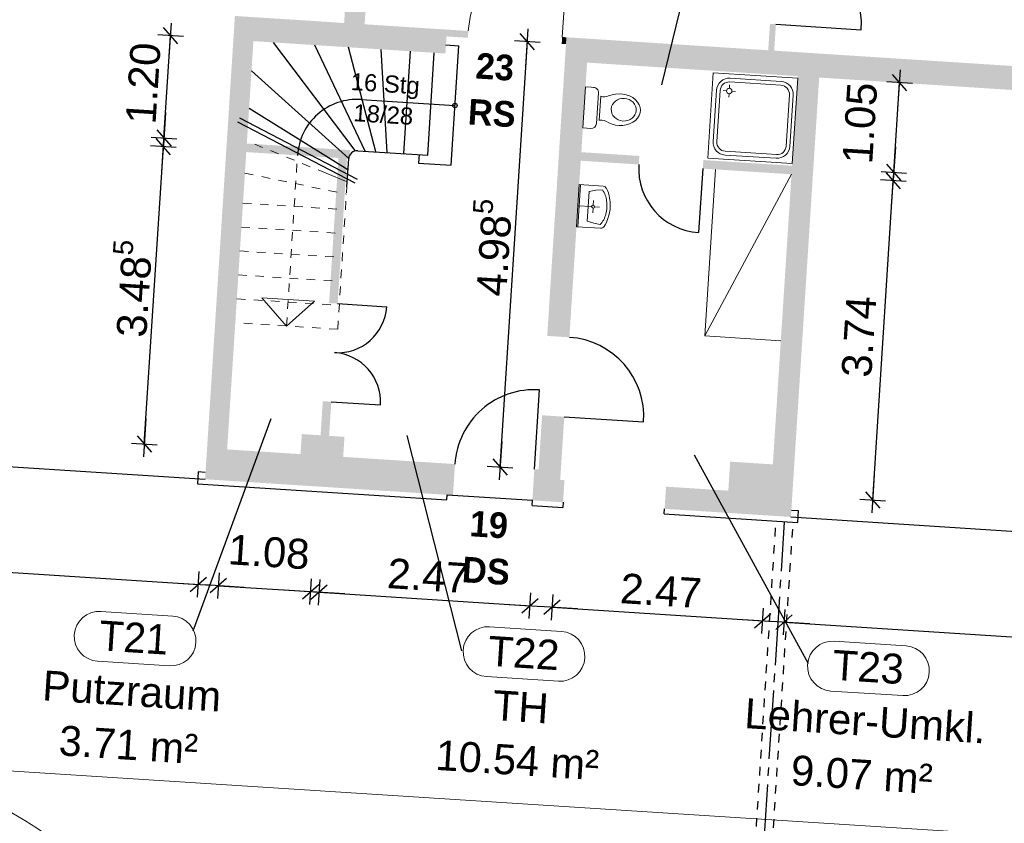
# Model space of a CAD drawing. Header units: metres. Extents: x -15.7 to 45.4, y -8.3 to 46.7.
# Tile 7 of 16: x -4.2 to 7.3, y 28.6 to 38. Entities that reach past the tile are written whole.
import ezdxf

# ---------------------------------------------------------------- set-up
doc = ezdxf.new("R2010")
doc.units = ezdxf.units.M
doc.header["$PDMODE"] = 65
for name, pattern in [('AUSGEZOGEN', [0]), ('STRICHPUNKT2_S5', [1.1, 0.8, -0.1, 0.1, -0.1]), ('VERDECKT2_S2', [0.0027, 0.002, -0.0007])]:
    doc.linetypes.add(name, pattern=pattern)
for name, color, linetype, lineweight in [('XR$1$Allgemein', 7, 'AUSGEZOGEN', 25), ('XR$1$Allgemein01', 7, 'AUSGEZOGEN', 25), ('XR$1$Allgemein02', 7, 'AUSGEZOGEN', 25), ('XR$1$Beschriften', 7, 'AUSGEZOGEN', 25), ('XR$1$Fenstermakro_ Türmakro', 7, 'AUSGEZOGEN', 25), ('XR$1$Raum', 7, 'AUSGEZOGEN', 25), ('XR$1$Schraffur_1', 7, 'AUSGEZOGEN', 13), ('XR$1$Wand', 7, 'AUSGEZOGEN', 50)]:
    doc.layers.add(name, color=color, linetype=linetype, lineweight=lineweight)
doc.styles.add('ARIAL', font='arial.ttf')
doc.dimstyles.new('DIMSTYLE_3', dxfattribs={"dimtxt": 0.35, "dimasz": 0.3, "dimexe": 0, "dimexo": 1e-06, "dimgap": 0.175, "dimtad": 2, "dimrnd": 0.005, "dimzin": 4, "dimdsep": 46, "dimtxsty": 'ARIAL', "dimblk1": 'ALL_ML_STRICH', "dimblk2": 'ALL_ML_STRICH', "dimsah": 1, "dimcen": 0, "dimse1": 1, "dimse2": 1, "dimclrd": 7, "dimclre": 7, "dimclrt": 7, "dimadec": 0, "dimazin": 0, "dimtfac": 1, "dimtdec": 0, "dimtix": 1, "dimtmove": 2, "dimatfit": 3, "dimfxl": 0, "dimtzin": 0, "dimlwd": 0, "dimlwe": 25, "dimarcsym": 0})
doc.dimstyles.new('DIMSTYLE_6', dxfattribs={"dimtxt": 0.35, "dimasz": 0.3, "dimexe": 0, "dimexo": 1e-06, "dimgap": 0.175, "dimtad": 2, "dimdec": 3, "dimrnd": 0.005, "dimzin": 4, "dimdsep": 46, "dimtxsty": 'ARIAL', "dimblk1": 'ALL_ML_STRICH', "dimblk2": 'ALL_ML_STRICH', "dimsah": 1, "dimcen": 0, "dimse1": 1, "dimse2": 1, "dimclrd": 7, "dimclre": 7, "dimclrt": 7, "dimadec": 0, "dimazin": 0, "dimtfac": 1, "dimtdec": 0, "dimtix": 1, "dimtmove": 2, "dimatfit": 3, "dimfxl": 0, "dimtzin": 0, "dimlwd": 0, "dimlwe": 25, "dimarcsym": 0})
doc.dimstyles.new('DIMSTYLE_7', dxfattribs={"dimtxt": 0.35, "dimasz": 0.3, "dimexe": 0, "dimexo": 1e-06, "dimgap": 0.175, "dimtad": 2, "dimrnd": 0.005, "dimzin": 4, "dimdsep": 46, "dimtxsty": 'ARIAL', "dimblk1": 'ALL_ML_STRICH', "dimblk2": 'ALL_ML_STRICH', "dimsah": 1, "dimcen": 0, "dimse1": 1, "dimse2": 1, "dimclrd": 7, "dimclre": 7, "dimclrt": 7, "dimadec": 0, "dimazin": 0, "dimtfac": 1, "dimtdec": 0, "dimtix": 1, "dimtmove": 2, "dimatfit": 3, "dimfxl": 0, "dimtvp": 1.2, "dimtzin": 0, "dimlwd": 0, "dimlwe": 25, "dimarcsym": 0})

# ---------------------------------------------------------------- blocks, each defined once
blk = doc.blocks.new('ALL_ML_STRICH')
at = {"color": 0, "linetype": 'ByBlock', "lineweight": -2}
for p, q in [((0, -0.5), (0, 0.5)), ((-1, 0), (0.5, 0)), ((-0.3, -0.3), (0.3, 0.3))]:
    blk.add_line(p, q, dxfattribs=at)
blk = doc.blocks.new('*D55')
at = {"layer": 'DEFPOINTS', "color": 7, "linetype": 'AUSGEZOGEN', "lineweight": 25, "transparency": 33554687}
for p in [(4.629, 32.831), (2.125, 32.391), (2.046, 31.161)]:
    blk.add_point(p, dxfattribs=at)
at = {"layer": 'XR$1$Allgemein', "color": 7, "linetype": 'AUSGEZOGEN', "lineweight": -2, "transparency": 33554687}
blk.add_line((2.046, 31.161), (4.511, 31.002), dxfattribs=at)
at = {"layer": 'XR$1$Allgemein', "color": 7, "linetype": 'AUSGEZOGEN', "lineweight": 25, "transparency": 33554687, "yscale": 0.3, "zscale": 0.3}
for p, xscale, rotation in [((2.046, 31.161), 0.2999999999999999, 176.3178244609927), ((4.511, 31.002), 0.3, 356.3178244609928)]:
    blk.add_blockref('ALL_ML_STRICH', p, dxfattribs=dict(at, xscale=xscale, rotation=rotation))
at = {"layer": 'XR$1$Allgemein', "color": 7, "linetype": 'AUSGEZOGEN', "lineweight": 25, "transparency": 33554687, "insert": (3.321, 31.354), "char_height": 0.35, "width": 1.4, "attachment_point": 5, "rotation": 356.3178, "style": 'ARIAL'}
blk.add_mtext('\\A1;{\\A1;{2.47\\H0.231000;\\S^ ;}}', dxfattribs=at)
blk = doc.blocks.new('*D56')
at = {"layer": 'DEFPOINTS', "color": 7, "linetype": 'AUSGEZOGEN', "lineweight": 25, "transparency": 33554687}
for p in [(4.845, 32.296), (14.568, 32.192), (4.76, 30.986)]:
    blk.add_point(p, dxfattribs=at)
at = {"layer": 'XR$1$Allgemein', "color": 7, "linetype": 'AUSGEZOGEN', "lineweight": -2, "transparency": 33554687}
blk.add_line((4.76, 30.986), (14.45, 30.363), dxfattribs=at)
at = {"layer": 'XR$1$Allgemein', "color": 7, "linetype": 'AUSGEZOGEN', "lineweight": 25, "transparency": 33554687, "xscale": 0.3, "yscale": 0.3, "zscale": 0.3}
for p, rotation in [((4.76, 30.986), 176.3178244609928), ((14.45, 30.363), 356.3178244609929)]:
    blk.add_blockref('ALL_ML_STRICH', p, dxfattribs=dict(at, rotation=rotation))
at = {"layer": 'XR$1$Allgemein', "color": 7, "linetype": 'AUSGEZOGEN', "lineweight": 25, "transparency": 33554687, "insert": (9.682, 30.951), "char_height": 0.35, "width": 1.4, "attachment_point": 5, "rotation": 356.3178, "style": 'ARIAL'}
blk.add_mtext('\\A1;{\\A1;{9.71\\H0.231000;\\S^ ;}}', dxfattribs=at)
blk = doc.blocks.new('*D58')
at = {"layer": 'DEFPOINTS', "color": 7, "linetype": 'AUSGEZOGEN', "lineweight": 25, "transparency": 33554687}
for p in [(-1.681, 37.797), (-10.715, 33.819), (-10.832, 31.99)]:
    blk.add_point(p, dxfattribs=at)
at = {"layer": 'XR$1$Allgemein', "color": 7, "linetype": 'AUSGEZOGEN', "lineweight": -2, "transparency": 33554687}
blk.add_line((-10.832, 31.99), (-2.09, 31.427), dxfattribs=at)
at = {"layer": 'XR$1$Allgemein', "color": 7, "linetype": 'AUSGEZOGEN', "lineweight": 25, "transparency": 33554687, "yscale": 0.3, "zscale": 0.3}
for p, xscale, rotation in [((-10.832, 31.99), 0.2999999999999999, 176.3178244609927), ((-2.09, 31.427), 0.3, 356.3178244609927)]:
    blk.add_blockref('ALL_ML_STRICH', p, dxfattribs=dict(at, xscale=xscale, rotation=rotation))
at = {"layer": 'XR$1$Allgemein', "color": 7, "linetype": 'AUSGEZOGEN', "lineweight": 25, "transparency": 33554687, "insert": (-6.418, 31.987), "char_height": 0.35, "width": 1.4, "attachment_point": 5, "rotation": 356.3178, "style": 'ARIAL'}
blk.add_mtext('\\A1;{\\A1;{8.76\\H0.231000;\\S^ ;}}', dxfattribs=at)
blk = doc.blocks.new('*D59')
at = {"layer": 'DEFPOINTS', "color": 7, "linetype": 'AUSGEZOGEN', "lineweight": 25, "transparency": 33554687}
for p in [(-0.561, 33.165), (1.889, 32.772), (-0.678, 31.336)]:
    blk.add_point(p, dxfattribs=at)
at = {"layer": 'XR$1$Allgemein', "color": 7, "linetype": 'AUSGEZOGEN', "lineweight": -2, "transparency": 33554687}
blk.add_line((-0.678, 31.336), (1.787, 31.178), dxfattribs=at)
at = {"layer": 'XR$1$Allgemein', "color": 7, "linetype": 'AUSGEZOGEN', "lineweight": 25, "transparency": 33554687, "yscale": 0.3, "zscale": 0.3}
for p, xscale, rotation in [((-0.678, 31.336), 0.2999999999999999, 176.3178244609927), ((1.787, 31.178), 0.3, 356.3178244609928)]:
    blk.add_blockref('ALL_ML_STRICH', p, dxfattribs=dict(at, xscale=xscale, rotation=rotation))
at = {"layer": 'XR$1$Allgemein', "color": 7, "linetype": 'AUSGEZOGEN', "lineweight": 25, "transparency": 33554687, "insert": (0.597, 31.53), "char_height": 0.35, "width": 1.4, "attachment_point": 5, "rotation": 356.3178, "style": 'ARIAL'}
blk.add_mtext('\\A1;{\\A1;{2.47\\H0.231000;\\S^ ;}}', dxfattribs=at)
blk = doc.blocks.new('*D60')
at = {"layer": 'DEFPOINTS', "color": 7, "linetype": 'AUSGEZOGEN', "lineweight": 25, "transparency": 33554687}
for p in [(-0.66, 33.172), (-1.753, 33.007), (-1.856, 31.412)]:
    blk.add_point(p, dxfattribs=at)
at = {"layer": 'XR$1$Allgemein', "color": 7, "linetype": 'AUSGEZOGEN', "lineweight": -2, "transparency": 33554687}
blk.add_line((-1.856, 31.412), (-0.778, 31.343), dxfattribs=at)
at = {"layer": 'XR$1$Allgemein', "color": 7, "linetype": 'AUSGEZOGEN', "lineweight": 25, "transparency": 33554687, "yscale": 0.3, "zscale": 0.3}
for p, xscale, rotation in [((-1.856, 31.412), 0.2999999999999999, 176.3178244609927), ((-0.778, 31.343), 0.3, 356.3178244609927)]:
    blk.add_blockref('ALL_ML_STRICH', p, dxfattribs=dict(at, xscale=xscale, rotation=rotation))
at = {"layer": 'XR$1$Allgemein', "color": 7, "linetype": 'AUSGEZOGEN', "lineweight": 25, "transparency": 33554687, "insert": (-1.265, 31.806), "char_height": 0.35, "width": 1.4, "attachment_point": 5, "rotation": 356.3178, "style": 'ARIAL'}
blk.add_mtext('\\A1;{\\A1;{1.08\\H0.231000;\\S^ ;}}', dxfattribs=at)
blk = doc.blocks.new('*D62')
at = {"layer": 'DEFPOINTS', "color": 7, "linetype": 'AUSGEZOGEN', "lineweight": 25, "transparency": 33554687}
for p in [(0.166, 42.815), (-0.146, 37.979), (35.271, 35.699)]:
    blk.add_point(p, dxfattribs=at)
at = {"layer": 'XR$1$Allgemein', "color": 7, "linetype": 'AUSGEZOGEN', "lineweight": -2, "transparency": 33554687}
blk.add_line((0.166, 42.815), (35.582, 40.536), dxfattribs=at)
at = {"layer": 'XR$1$Allgemein', "color": 7, "linetype": 'AUSGEZOGEN', "lineweight": 25, "transparency": 33554687, "yscale": 0.3, "zscale": 0.3}
for p, xscale, rotation in [((0.166, 42.815), 0.2999999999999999, 176.3178244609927), ((35.582, 40.536), 0.3, 356.3178244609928)]:
    blk.add_blockref('ALL_ML_STRICH', p, dxfattribs=dict(at, xscale=xscale, rotation=rotation))
at = {"layer": 'XR$1$Allgemein', "color": 7, "linetype": 'AUSGEZOGEN', "lineweight": 25, "transparency": 33554687, "insert": (17.903, 41.956), "char_height": 0.35, "width": 1.75, "attachment_point": 5, "rotation": 356.3178, "style": 'ARIAL'}
blk.add_mtext('\\A1;{\\A1;{35.49\\H0.231000;\\S^ ;}}', dxfattribs=at)
blk = doc.blocks.new('*D71')
at = {"layer": 'DEFPOINTS', "color": 7, "linetype": 'AUSGEZOGEN', "lineweight": 25, "transparency": 33554687}
for p in [(-1.53, 36.484), (-2.723, 33.069), (-1.753, 33.007)]:
    blk.add_point(p, dxfattribs=at)
at = {"layer": 'XR$1$Allgemein', "color": 7, "linetype": 'AUSGEZOGEN', "lineweight": -2, "transparency": 33554687}
blk.add_line((-2.723, 33.069), (-2.499, 36.547), dxfattribs=at)
at = {"layer": 'XR$1$Allgemein', "color": 7, "linetype": 'AUSGEZOGEN', "lineweight": 25, "transparency": 33554687, "xscale": 0.3, "yscale": 0.3, "zscale": 0.3}
for p, rotation in [((-2.499, 36.547), 86.31782446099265), ((-2.723, 33.069), 266.3178244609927)]:
    blk.add_blockref('ALL_ML_STRICH', p, dxfattribs=dict(at, rotation=rotation))
at = {"layer": 'XR$1$Allgemein', "color": 7, "linetype": 'AUSGEZOGEN', "lineweight": 25, "transparency": 33554687, "insert": (-2.887, 34.887), "char_height": 0.35, "width": 1.75, "attachment_point": 5, "rotation": 86.3178, "style": 'ARIAL'}
blk.add_mtext('\\A1;{\\A1;{3.48\\H0.231000;\\S5^ ;}}', dxfattribs=at)
blk = doc.blocks.new('*D72')
at = {"layer": 'DEFPOINTS', "color": 7, "linetype": 'AUSGEZOGEN', "lineweight": 25, "transparency": 33554687}
for p in [(-1.446, 37.782), (-2.492, 36.647), (-1.523, 36.584)]:
    blk.add_point(p, dxfattribs=at)
at = {"layer": 'XR$1$Allgemein', "color": 7, "linetype": 'AUSGEZOGEN', "lineweight": -2, "transparency": 33554687}
blk.add_line((-2.492, 36.647), (-2.415, 37.844), dxfattribs=at)
at = {"layer": 'XR$1$Allgemein', "color": 7, "linetype": 'AUSGEZOGEN', "lineweight": 25, "transparency": 33554687, "xscale": 0.3, "yscale": 0.3, "zscale": 0.3}
for p, rotation in [((-2.415, 37.844), 86.31782446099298), ((-2.492, 36.647), 266.317824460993)]:
    blk.add_blockref('ALL_ML_STRICH', p, dxfattribs=dict(at, rotation=rotation))
at = {"layer": 'XR$1$Allgemein', "color": 7, "linetype": 'AUSGEZOGEN', "lineweight": 25, "transparency": 33554687, "insert": (-2.733, 37.289), "char_height": 0.35, "width": 1.4, "attachment_point": 5, "rotation": 86.3178, "style": 'ARIAL'}
blk.add_mtext('\\A1;{\\A1;{1.20\\H0.231000;\\S^ ;}}', dxfattribs=at)
blk = doc.blocks.new('*D73')
at = {"layer": 'DEFPOINTS', "color": 7, "linetype": 'AUSGEZOGEN', "lineweight": 25, "transparency": 33554687}
for p in [(2.209, 37.747), (1.438, 32.801), (1.889, 32.772)]:
    blk.add_point(p, dxfattribs=at)
at = {"layer": 'XR$1$Allgemein', "color": 7, "linetype": 'AUSGEZOGEN', "lineweight": -2, "transparency": 33554687}
blk.add_line((1.438, 32.801), (1.758, 37.776), dxfattribs=at)
at = {"layer": 'XR$1$Allgemein', "color": 7, "linetype": 'AUSGEZOGEN', "lineweight": 25, "transparency": 33554687, "xscale": 0.3, "yscale": 0.3, "zscale": 0.3}
for p, rotation in [((1.758, 37.776), 86.31782446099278), ((1.438, 32.801), 266.3178244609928)]:
    blk.add_blockref('ALL_ML_STRICH', p, dxfattribs=dict(at, rotation=rotation))
at = {"layer": 'XR$1$Allgemein', "color": 7, "linetype": 'AUSGEZOGEN', "lineweight": 25, "transparency": 33554687, "insert": (1.322, 35.367), "char_height": 0.35, "width": 1.75, "attachment_point": 5, "rotation": 86.3178, "style": 'ARIAL'}
blk.add_mtext('\\A1;{\\A1;{4.98\\H0.231000;\\S5^ ;}}', dxfattribs=at)
blk = doc.blocks.new('*D74')
at = {"layer": 'DEFPOINTS', "color": 7, "linetype": 'AUSGEZOGEN', "lineweight": 25, "transparency": 33554687}
for p in [(4.921, 37.372), (4.853, 36.324), (6.043, 36.248)]:
    blk.add_point(p, dxfattribs=at)
at = {"layer": 'XR$1$Allgemein', "color": 7, "linetype": 'AUSGEZOGEN', "lineweight": -2, "transparency": 33554687}
blk.add_line((6.043, 36.248), (6.11, 37.295), dxfattribs=at)
at = {"layer": 'XR$1$Allgemein', "color": 7, "linetype": 'AUSGEZOGEN', "lineweight": 25, "transparency": 33554687, "yscale": 0.3, "zscale": 0.3}
for p, xscale, rotation in [((6.11, 37.295), 0.3, 86.31782446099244), ((6.043, 36.248), 0.2999999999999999, 266.3178244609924)]:
    blk.add_blockref('ALL_ML_STRICH', p, dxfattribs=dict(at, xscale=xscale, rotation=rotation))
at = {"layer": 'XR$1$Allgemein', "color": 7, "linetype": 'AUSGEZOGEN', "lineweight": 25, "transparency": 33554687, "insert": (5.648, 36.823), "char_height": 0.35, "width": 1.4, "attachment_point": 5, "rotation": 86.3178, "style": 'ARIAL'}
blk.add_mtext('\\A1;{\\A1;{1.05\\H0.231000;\\S^ ;}}', dxfattribs=at)
blk = doc.blocks.new('*D75')
at = {"layer": 'DEFPOINTS', "color": 7, "linetype": 'AUSGEZOGEN', "lineweight": 25, "transparency": 33554687}
for p in [(5.17, 37.356), (8.05, 32.27), (8.199, 32.261)]:
    blk.add_point(p, dxfattribs=at)
at = {"layer": 'XR$1$Allgemein', "color": 7, "linetype": 'AUSGEZOGEN', "lineweight": -2, "transparency": 33554687}
blk.add_line((8.199, 32.261), (8.513, 37.141), dxfattribs=at)
at = {"layer": 'XR$1$Allgemein', "color": 7, "linetype": 'AUSGEZOGEN', "lineweight": 25, "transparency": 33554687, "xscale": 0.3, "yscale": 0.3, "zscale": 0.3}
for p, rotation in [((8.513, 37.141), 86.31782446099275), ((8.199, 32.261), 266.3178244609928)]:
    blk.add_blockref('ALL_ML_STRICH', p, dxfattribs=dict(at, rotation=rotation))
at = {"layer": 'XR$1$Allgemein', "color": 7, "linetype": 'AUSGEZOGEN', "lineweight": 25, "transparency": 33554687, "insert": (8.077, 34.744), "char_height": 0.35, "width": 1.4, "attachment_point": 5, "rotation": 86.3178, "style": 'ARIAL'}
blk.add_mtext('\\A1;{\\A1;{4.89\\H0.231000;\\S^ ;}}', dxfattribs=at)
blk = doc.blocks.new('*D76')
at = {"layer": 'DEFPOINTS', "color": 7, "linetype": 'AUSGEZOGEN', "lineweight": 25, "transparency": 33554687}
for p in [(4.847, 36.224), (4.108, 32.524), (5.796, 32.415)]:
    blk.add_point(p, dxfattribs=at)
at = {"layer": 'XR$1$Allgemein', "color": 7, "linetype": 'AUSGEZOGEN', "lineweight": -2, "transparency": 33554687}
blk.add_line((5.796, 32.415), (6.036, 36.148), dxfattribs=at)
at = {"layer": 'XR$1$Allgemein', "color": 7, "linetype": 'AUSGEZOGEN', "lineweight": 25, "transparency": 33554687, "xscale": 0.3, "yscale": 0.3, "zscale": 0.3}
for p, rotation in [((6.036, 36.148), 86.3178244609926), ((5.796, 32.415), 266.3178244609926)]:
    blk.add_blockref('ALL_ML_STRICH', p, dxfattribs=dict(at, rotation=rotation))
at = {"layer": 'XR$1$Allgemein', "color": 7, "linetype": 'AUSGEZOGEN', "lineweight": 25, "transparency": 33554687, "insert": (5.637, 34.326), "char_height": 0.35, "width": 1.4, "attachment_point": 5, "rotation": 86.3178, "style": 'ARIAL'}
blk.add_mtext('\\A1;{\\A1;{3.74\\H0.231000;\\S^ ;}}', dxfattribs=at)

msp = doc.modelspace()

# ---------------------------------------------------------------- hatches: boundary and pattern name
at = {"layer": 'XR$1$Allgemein01', "linetype": 'AUSGEZOGEN', "lineweight": 18, "transparency": 33554687}
for points in [[(-1.6806, 37.7967), (0.7993, 37.6372), (0.8173, 37.9166), (-1.6626, 38.0762)], [(-1.6806, 37.7967), (-1.9879, 33.0216), (-1.7533, 33.0065), (-1.446, 37.7817)], [(2.1964, 37.5472), (17.864, 36.539), (17.882, 36.8184), (2.2144, 37.8267)], [(2.1964, 37.5472), (1.9896, 34.3339), (2.2491, 34.3172), (2.4559, 37.5305)], [(4.9208, 37.3719), (4.6135, 32.5968), (4.863, 32.5807), (5.1703, 37.3559)], [(-1.5295, 36.4843), (-0.322, 36.4066), (-0.3156, 36.5064), (-1.5231, 36.5841)], [(-0.4518, 36.415), (-0.5609, 34.7185), (-0.4611, 34.7121), (-0.352, 36.4086)], [(2.382, 36.3829), (3.0606, 36.3392), (3.0671, 36.439), (2.3885, 36.4827)], [(4.8534, 36.3241), (3.8155, 36.3909), (3.8091, 36.2911), (4.8469, 36.2243)], [(-0.6756, 32.9372), (-0.5758, 32.9307), (-0.535, 33.5644), (-0.6348, 33.5709)], [(1.9299, 33.4058), (1.8891, 32.7721), (2.1486, 32.7554), (2.1894, 33.3891)], [(-0.9186, 32.5871), (-0.4196, 32.5549), (-0.3811, 33.1537), (-0.5607, 33.1653), (-0.5758, 32.9307), (-0.6756, 32.9372), (-0.6605, 33.1717), (-0.88, 33.1858)], [(-2.0113, 32.6574), (-0.9186, 32.5871), (-0.8951, 32.9513), (-1.9879, 33.0216)], [(-0.4196, 32.5549), (0.8877, 32.4708), (0.9111, 32.8351), (-0.3961, 32.9192)], [(4.0911, 32.2647), (4.59, 32.2325), (4.6286, 32.8313), (4.1296, 32.8634)], [(2.1251, 32.3912), (2.1486, 32.7554), (1.8392, 32.7753), (1.8158, 32.4111)], [(2.1251, 32.3912), (2.175, 32.388), (2.1917, 32.6474), (2.1418, 32.6506)], [(4.59, 32.2325), (4.8395, 32.2165), (4.863, 32.5807), (4.6135, 32.5968)], [(3.3626, 32.3115), (4.0911, 32.2647), (4.1078, 32.5241), (3.3793, 32.571)]]:
    msp.add_hatch(color=252, dxfattribs=at).paths.add_polyline_path(points)
at = {"layer": 'XR$1$Allgemein02', "linetype": 'AUSGEZOGEN', "lineweight": 18, "transparency": 33554687}
for points in [[(1.0668, 37.9005), (0.8173, 37.9166), (0.8122, 37.8367), (1.0616, 37.8207)], [(2.2144, 37.8267), (2.1645, 37.8299), (2.1594, 37.75), (2.2093, 37.7468)]]:
    msp.add_hatch(color=252, dxfattribs=at).paths.add_polyline_path(points)
at = {"layer": 'XR$1$Wand', "linetype": 'AUSGEZOGEN', "lineweight": 18, "transparency": 33554687}
for points in [[(-0.3653, 38.3033), (-0.3852, 37.994), (-0.1457, 37.9785), (-0.1258, 38.2879)], [(4.5944, 37.9841), (4.5745, 37.6748), (4.6444, 37.6703), (4.6643, 37.9796)]]:
    msp.add_hatch(color=252, dxfattribs=at).paths.add_polyline_path(points)

# ---------------------------------------------------------------- linework, layer by layer
at = {"layer": 'XR$1$Allgemein01', "color": 7, "linetype": 'AUSGEZOGEN', "lineweight": 25, "transparency": 33554687}
for p, q in [((-0.2557, 36.5026), (-1.2122, 37.7666)), ((-0.1397, 36.4951), (-0.7263, 37.7353)), ((-0.0161, 36.4871), (-0.3351, 37.7102)), ((0.1186, 36.4785), (0.0483, 37.6855)), ((0.3124, 36.466), (0.3895, 37.6635)), ((0.8655, 36.3302), (0.9554, 37.7273)), ((0.5925, 36.448), (0.6696, 37.6455)), ((-0.332, 36.4073), (-1.4685, 37.4329)), ((-0.1873, 37.0994), (0.9105, 37.0288)), ((-0.3405, 36.2758), (-1.4968, 36.9934)), ((-0.3533, 36.0759), (-0.332, 36.4073)), ((-0.2258, 36.5006), (0.5925, 36.448)), ((0.4927, 36.4544), (0.4863, 36.3546)), ((0.4863, 36.3546), (0.8655, 36.3302)), ((3.8091, 36.2911), (3.7609, 35.5426)), ((-0.4611, 34.7121), (0.1127, 34.6751)), ((1.8392, 32.7753), (1.899, 33.7034)), ((-0.535, 33.5644), (0.0388, 33.5275)), ((2.1894, 33.3891), (3.1175, 33.3294)), ((-2.091, 32.7427), (-2.1, 32.603)), ((-2.0111, 32.7375), (-2.091, 32.7427)), ((-2.1, 32.603), (0.814, 32.4154)), ((0.814, 32.4154), (0.8179, 32.4753)), ((1.8119, 32.3512), (1.8158, 32.4111)), ((2.175, 32.388), (2.1712, 32.3281)), ((1.8119, 32.3512), (2.1712, 32.3281)), ((3.3587, 32.2517), (4.9155, 32.1515)), ((4.8447, 32.2963), (4.9245, 32.2912)), ((4.9245, 32.2912), (4.9155, 32.1515))]:
    msp.add_line(p, q, dxfattribs=at)
at = {"layer": 'XR$1$Allgemein01', "color": 2, "linetype": 'AUSGEZOGEN', "lineweight": 25, "transparency": 33554687}
msp.add_line((0.8057, 37.7369), (0.9554, 37.7273), dxfattribs=at)
at = {"layer": 'XR$1$Allgemein01', "color": 7, "linetype": 'VERDECKT2_S2', "lineweight": 18, "transparency": 33554687}
for p, q in [((-0.5965, 36.238), (-1.5213, 36.6123)), ((-1.0592, 34.4499), (-0.9308, 36.4458)), ((-1.5454, 36.2373), (-0.3588, 35.9916)), ((-0.4604, 34.4114), (-0.3533, 36.0759)), ((-1.568, 35.8873), (-0.3704, 35.8102)), ((-1.586, 35.6075), (-0.3884, 35.5304)), ((-1.604, 35.3277), (-0.4064, 35.2507)), ((-1.622, 35.048), (-0.4244, 34.9709)), ((-1.64, 34.7682), (-0.4424, 34.6912)), ((-0.4604, 34.4114), (-1.658, 34.4885))]:
    msp.add_line(p, q, dxfattribs=at)
at = {"layer": 'XR$1$Allgemein01', "color": 7, "linetype": 'AUSGEZOGEN', "lineweight": 18, "transparency": 33554687}
for p, q in [((-0.3493, 36.1379), (-0.5965, 36.238)), ((-1.0592, 34.4499), (-1.3484, 34.7789)), ((-1.3484, 34.7789), (-0.7302, 34.7391)), ((-0.7302, 34.7391), (-1.0592, 34.4499))]:
    msp.add_line(p, q, dxfattribs=at)
at = {"layer": 'XR$1$Allgemein01', "color": 7, "linetype": 'VERDECKT2_S2', "lineweight": 25, "transparency": 33554687}
for p, q in [((2.9333, 5.2432), (4.666, 32.1675)), ((3.1329, 5.2304), (4.8656, 32.1547))]:
    msp.add_line(p, q, dxfattribs=at)
at = {"layer": 'XR$1$Allgemein01', "color": 7, "linetype": 'STRICHPUNKT2_S5', "lineweight": 25, "transparency": 33554687}
msp.add_line((3.0331, 5.2368), (4.7658, 32.1611), dxfattribs=at)
at = {"layer": 'XR$1$Allgemein01', "color": 7, "linetype": 'AUSGEZOGEN', "lineweight": 25, "transparency": 33554687}
msp.add_circle((0.9105, 37.0288), 0.0258, dxfattribs=at)
for centre, radius, start, end in [((-0.2322, 36.4008), 0.7, 86.31782, 176.31782), ((-0.2322, 36.4008), 0.1, 86.31782, 176.31782), ((3.8091, 36.2911), 0.75, 176.31782, 266.31782), ((-0.4611, 34.7121), 0.575, 266.31782, 356.31782), ((2.1894, 33.3891), 0.93, 356.31782, 86.31782), ((-0.535, 33.5644), 0.575, 356.31782, 86.31782), ((1.8392, 32.7753), 0.93, 86.31782, 176.31782)]:
    msp.add_arc(centre, radius, start, end, dxfattribs=at)
at = {"layer": 'XR$1$Allgemein02', "color": 7, "linetype": 'AUSGEZOGEN', "lineweight": 18, "transparency": 33554687}
for p, q in [((2.1645, 37.8299), (2.2352, 38.9276)), ((3.9312, 37.4105), (3.867, 36.4126)), ((4.9192, 37.347), (3.9312, 37.4105)), ((4.7264, 37.3093), (4.1276, 37.3478)), ((4.855, 36.349), (4.9192, 37.347)), ((2.4376, 37.2469), (2.4067, 36.7664)), ((2.5051, 37.2426), (2.4376, 37.2469)), ((2.5313, 37.2409), (2.5051, 37.2426)), ((3.9683, 37.2077), (3.9297, 36.609)), ((4.0119, 37.2049), (3.9734, 36.6062)), ((4.086, 37.2002), (4.0461, 37.2027)), ((4.12, 37.2301), (4.1226, 37.27)), ((4.7236, 37.2656), (4.1248, 37.3041)), ((4.1499, 37.1961), (4.1898, 37.1935)), ((2.5885, 37.1758), (2.5654, 36.8168)), ((2.6157, 37.1375), (2.5976, 36.8553)), ((4.1159, 37.1662), (4.1133, 37.1263)), ((4.7842, 36.554), (4.8228, 37.1528)), ((4.8279, 36.5512), (4.8664, 37.1499)), ((2.4067, 36.7664), (2.5007, 36.7603)), ((3.867, 36.4126), (4.855, 36.349)), ((4.0698, 36.4497), (4.6686, 36.4111)), ((4.0726, 36.4933), (4.6714, 36.4548)), ((3.9588, 36.2814), (3.8335, 34.3355)), ((3.8335, 34.3355), (4.8469, 36.2243)), ((2.3641, 36.1037), (2.3323, 35.6104)), ((2.3488, 35.6094), (2.3806, 36.1026)), ((2.3641, 36.1037), (2.6442, 36.0856)), ((2.5588, 36.0377), (2.6361, 36.0419)), ((2.683, 36.0575), (2.6938, 36.0365)), ((2.48, 36.0235), (2.4688, 35.8493)), ((2.48, 36.0235), (2.5588, 36.0377)), ((2.6938, 36.0365), (2.7046, 36.0075)), ((2.7046, 36.0075), (2.7136, 35.9743)), ((2.7136, 35.9743), (2.7242, 35.9032)), ((2.5094, 35.8467), (2.3482, 35.8571)), ((2.4688, 35.8493), (2.4576, 35.675)), ((2.5254, 35.8284), (2.5218, 35.7718)), ((2.5276, 35.8627), (2.5313, 35.9193)), ((2.5437, 35.8445), (2.6003, 35.8408)), ((2.6955, 35.6939), (2.7137, 35.7572)), ((2.3323, 35.6104), (2.6124, 35.5924)), ((2.4576, 35.675), (2.5339, 35.6509)), ((2.5339, 35.6509), (2.61, 35.6368)), ((2.6546, 35.6154), (2.668, 35.6348)), ((2.668, 35.6348), (2.6824, 35.6622)), ((2.6824, 35.6622), (2.6955, 35.6939)), ((3.8335, 34.3355), (4.7217, 34.2783))]:
    msp.add_line(p, q, dxfattribs=at)
at = {"layer": 'XR$1$Allgemein02', "color": 7, "linetype": 'AUSGEZOGEN', "lineweight": 13, "transparency": 33554687}
msp.add_line((31.5857, 26.9379), (-8.3317, 29.5068), dxfattribs=at)
at = {"layer": 'XR$1$Allgemein02', "color": 7, "linetype": 'AUSGEZOGEN', "lineweight": 18, "transparency": 33554687}
msp.add_circle((4.118, 37.1981), 0.032, dxfattribs=at)
for centre, radius, start, end in [((2.1645, 37.8299), 1.1, 86.31782, 176.31782), ((4.118, 37.1981), 0.15, 86.31782, 176.31782), ((4.7167, 37.1596), 0.15, 356.31782, 86.31782), ((2.5273, 37.1797), 0.0613, 356.31782, 86.31941), ((4.118, 37.1981), 0.1062, 86.31782, 176.31782), ((4.7167, 37.1596), 0.1062, 356.31782, 86.31782), ((2.6581, 37.2691), 0.1383, 252.16556, 291.27542), ((2.6227, 36.7194), 0.1383, 51.61051, 100.47009), ((2.5043, 36.8215), 0.0613, 266.31782, 356.31782), ((4.0794, 36.5994), 0.15, 176.31782, 266.31781), ((4.0794, 36.5994), 0.1062, 176.31782, 266.31781), ((4.6782, 36.5608), 0.15, 266.31781, 356.31781), ((4.6782, 36.5608), 0.1062, 266.31781, 356.31781), ((2.4156, 35.8847), 0.2708, 6.02734, 35.48221), ((2.6323, 36.0284), 0.0585, 29.83007, 78.29005), ((2.5265, 35.8456), 0.0172, 86.31782, 86.31781), ((2.317, 35.8591), 0.3719, 356.31783, 8.35897), ((2.317, 35.8591), 0.4096, 356.3177, 6.19108), ((2.608, 35.6507), 0.0585, 274.34563, 322.80561)]:
    msp.add_arc(centre, radius, start, end, dxfattribs=at)
at = {"layer": 'XR$1$Allgemein02', "color": 7, "linetype": 'AUSGEZOGEN', "lineweight": 13, "transparency": 33554687}
msp.add_arc((-8.8776, 21.0243), 9, 356.31782, 67.12969, dxfattribs=at)
at = {"layer": 'XR$1$Allgemein02', "color": 7, "linetype": 'AUSGEZOGEN', "lineweight": 18, "transparency": 33554687}
for centre, major_axis, ratio, start_param, end_param in [((2.838, 36.9806), (0.2416, -0.0155), 0.7638889, 4.1967079, 8.4694587), ((2.8844, 36.9797), (0.1459, -0.0094), 0.9090909, 4.712389, 10.995574), ((2.317, 35.8591), (0.2793, 0.2455), 0.9999996, 5.2876299, 5.4977874), ((2.317, 35.8591), (0.3076, 0.2704), 0.9999995, 5.3107377, 5.4977872), ((2.4115, 35.821), (0.2034, 0.1788), 0.9999997, 4.8142405, 5.3283264)]:
    msp.add_ellipse(centre, major_axis=major_axis, ratio=ratio, start_param=start_param, end_param=end_param, dxfattribs=at)
at = {"layer": 'XR$1$Fenstermakro_ Türmakro', "color": 7, "linetype": 'AUSGEZOGEN', "lineweight": 25, "transparency": 33554687}
msp.add_line((4.6643, 37.9796), (5.6622, 37.9154), dxfattribs=at)
msp.add_arc((4.6643, 37.9796), 1, 356.31782, 86.31782, dxfattribs=at)
at = {"layer": 'XR$1$Raum', "color": 7, "linetype": 'AUSGEZOGEN', "lineweight": 18, "transparency": 33554687}
for p, q in [((-2.3902, 31.0573), (-3.231, 31.1115)), ((2.1574, 30.8776), (1.3167, 30.9317)), ((6.1859, 30.7086), (5.3451, 30.7627)), ((-2.4277, 30.4752), (-3.2685, 30.5293)), ((2.12, 30.2954), (1.2792, 30.3496)), ((6.1484, 30.1265), (5.3077, 30.1806))]:
    msp.add_line(p, q, dxfattribs=at)
for centre, start, end in [((-3.2498, 30.8204), 86.31782, 266.31782), ((-2.409, 30.7663), 266.31782, 86.31782), ((1.2979, 30.6406), 86.31782, 266.31782), ((2.1387, 30.5865), 266.31782, 86.31782), ((5.3264, 30.4716), 86.31782, 266.31782), ((6.1672, 30.4175), 266.31782, 86.31782)]:
    msp.add_arc(centre, 0.2917, start, end, dxfattribs=at)
at = {"layer": 'XR$1$Schraffur_1', "color": 7, "linetype": 'AUSGEZOGEN', "lineweight": 25, "transparency": 33554687}
for p, q in [((3.3302, 37.2694), (3.9973, 40.0128)), ((-1.6075, 36.8848), (-0.2343, 36.1691)), ((-1.6316, 36.8385), (-0.2584, 36.1229)), ((-2.1523, 30.8841), (-1.2371, 33.3665)), ((0.9897, 30.6488), (0.3514, 33.1701)), ((5.0457, 30.4977), (3.7115, 32.9382)), ((-5.1298, 32.8581), (-2.0113, 32.6574)), ((0.8179, 32.4753), (1.8158, 32.4111)), ((3.3587, 32.2517), (3.3626, 32.3115)), ((4.8395, 32.2165), (8.0329, 32.011))]:
    msp.add_line(p, q, dxfattribs=at)

# ---------------------------------------------------------------- texts
at = {"layer": 'XR$1$Beschriften', "color": 1, "linetype": 'AUSGEZOGEN', "lineweight": 25, "transparency": 33554687, "char_height": 0.3, "attachment_point": 2, "rotation": 356.31782, "line_spacing_factor": 1.084337, "style": 'ARIAL'}
for s, insert, width in [('\\A1;{\\fRotisSemiSans ExtraBold|i0|b0;\\H0.300000;\\W1.000000;\\C1;23}\\P{\\fRotisSemiSans ExtraBold|i0|b0;\\H0.300000;\\W1.000000;\\C1;RS}\\P', (1.3877, 37.6314), 0.633159), ('\\A1;{\\fRotisSemiSans ExtraBold|i0|b0;\\H0.300000;\\W1.000000;\\C1;19}\\P{\\fRotisSemiSans ExtraBold|i0|b0;\\H0.300000;\\W1.000000;\\C1;DS}\\P', (1.3179, 32.2772), 0.635985)]:
    msp.add_mtext(s, dxfattribs=dict(at, insert=insert, width=width))
at = {"layer": 'XR$1$Beschriften', "color": 7, "linetype": 'AUSGEZOGEN', "lineweight": 25, "transparency": 33554687, "insert": (0.1029, 37.3844), "char_height": 0.2, "width": 0.908134, "attachment_point": 2, "rotation": 356.31782, "line_spacing_factor": 1.084337, "style": 'ARIAL'}
msp.add_mtext('\\A1;{\\fArial|i0|b0;\\H0.200000;\\W1.000000;\\C7;16 Stg}\\P{\\fArial|i0|b0;\\H0.200000;\\W1.000000;\\C7;18/28}\\P', dxfattribs=at)
at = {"layer": 'XR$1$Raum', "color": 7, "linetype": 'AUSGEZOGEN', "lineweight": 18, "transparency": 33554687, "char_height": 0.35, "rotation": 356.31782, "style": 'ARIAL'}
for s, insert, width, attachment_point in [('\\W0.96;T21', (-3.2602, 30.6574), 1.011147, 7), ('\\W0.99;T22', (1.2874, 30.4776), 1.016515, 7), ('\\W0.99;T23', (5.3159, 30.3086), 1.016515, 7), ('\\W1.00;Putzraum', (-2.8787, 30.0015), 2.275351, 8), ('\\W1.00;TH', (1.669, 29.8218), 0.827463, 8), ('\\W1.00;Lehrer-Umkl.', (5.6975, 29.6528), 3.016606, 8), ('\\W0.98;3.71 m²', (-2.9191, 29.3728), 1.834816, 8), ('\\W0.99;10.54 m²', (1.6286, 29.1931), 2.109583, 8), ('\\W1.00;9.07 m²', (5.657, 29.0241), 1.837611, 8)]:
    msp.add_mtext(s, dxfattribs=dict(at, insert=insert, width=width, attachment_point=attachment_point))

# ---------------------------------------------------------------- dimensions: what is measured, and where the dimension line sits
at = {"layer": 'XR$1$Allgemein', "color": 7, "linetype": 'AUSGEZOGEN', "lineweight": 25, "transparency": 33554687}
for base, p1, p2, angle, dimstyle, picture, middle in [((35.5823, 40.5362), (-0.1457, 37.9785), (35.271, 35.6993), 356.31782, 'DIMSTYLE_3', '*D62', (17.9034, 41.9557)), ((-2.4154, 37.844), (-1.5231, 36.5841), (-1.446, 37.7817), 86.31782, 'DIMSTYLE_7', '*D72', (-2.7327, 37.2891)), ((1.7581, 37.7759), (1.8891, 32.7721), (2.2093, 37.7468), 86.31782, 'DIMSTYLE_6', '*D73', (1.3216, 35.3674)), ((-2.0905, 31.4272), (-10.7147, 33.8187), (-1.6806, 37.7967), 356.31782, 'DIMSTYLE_3', '*D58', (-6.418, 31.9872)), ((6.1102, 37.2954), (4.8534, 36.3241), (4.9208, 37.3719), 86.31782, 'DIMSTYLE_7', '*D74', (5.6479, 36.8231)), ((8.5128, 37.1408), (8.0496, 32.2704), (5.1703, 37.3559), 86.31782, 'DIMSTYLE_3', '*D75', (8.077, 34.7437)), ((-2.4989, 36.5467), (-1.7533, 33.0065), (-1.5295, 36.4843), 86.31782, 'DIMSTYLE_6', '*D71', (-2.8875, 34.8867)), ((6.0363, 36.1477), (4.1078, 32.5241), (4.8469, 36.2243), 86.31782, 'DIMSTYLE_3', '*D76', (5.6373, 34.3256)), ((-0.7782, 31.3427), (-1.7533, 33.0065), (-0.6605, 33.1717), 356.31782, 'DIMSTYLE_7', '*D60', (-1.2645, 31.8059)), ((1.7865, 31.1777), (-0.5607, 33.1653), (1.8891, 32.7721), 356.31782, 'DIMSTYLE_3', '*D59', (0.597, 31.5298)), ((4.5109, 31.0024), (2.1251, 32.3912), (4.6286, 32.8313), 356.31782, 'DIMSTYLE_3', '*D55', (3.3213, 31.3545)), ((14.4503, 30.3627), (4.8447, 32.2963), (14.568, 32.1917), 356.31782, 'DIMSTYLE_3', '*D56', (9.6823, 30.9511))]:
    dim = msp.add_linear_dim(base=base, p1=p1, p2=p2, angle=angle, dimstyle=dimstyle, override={"dimpost": '<>', "dimclrd": 7, "dimclre": 7, "dimclrt": 7, "dimlwd": 0, "dimlwe": 25}, dxfattribs=at)
    dim.commit()
    dim.dimension.update_dxf_attribs({"geometry": picture, "text_midpoint": middle, "dimtype": 160})

doc.saveas('drawing.dxf')
